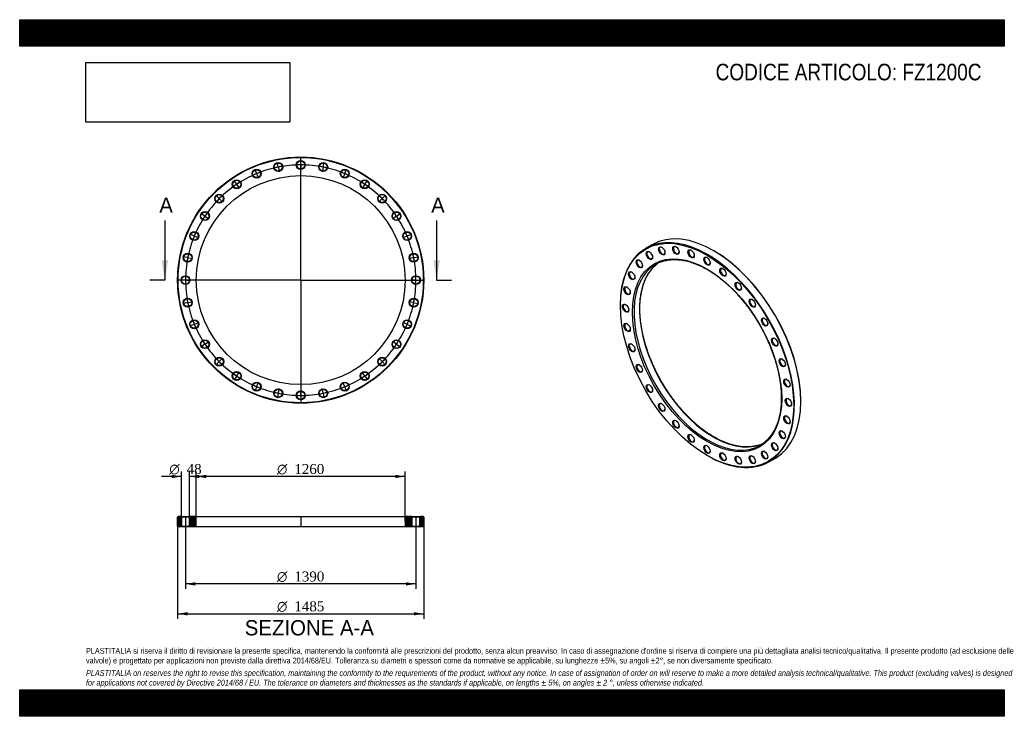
# Model space of a CAD drawing. Header units: millimetres. Extents: x 0 to 5940, y 0 to 4200.
import ezdxf
from ezdxf.enums import TextEntityAlignment as Align
from ezdxf.lldxf.tags import DXFTag

# ---------------------------------------------------------------- set-up
doc = ezdxf.new("R2010")
doc.units = ezdxf.units.MM
doc.header["$LTSCALE"] = 20
for name, color, linetype in [('Default', 7, 'Continuous'), ('DV2_Default', 7, 'Continuous'), ('DV3_Default', 7, 'Continuous'), ('FZ1200C', 7, 'Continuous')]:
    doc.layers.add(name, color=color, linetype=linetype)
doc.styles.add('SEACAD_Solid_Edge_ANSI', font='seans.ttf')
doc.styles.add('SEACAD_Solid_Edge_ANSI1_Symbols', font='semeca1.ttf')
doc.styles.add('SEACAD_Times_New_Roman', font='times.ttf')
tags = doc.linetypes.add('CENTER2', pattern=[28.575, 19.05, -3.175, 3.175, -3.175]).pattern_tags.tags
tags[10:11] = [DXFTag(74, 4), DXFTag(75, 0), DXFTag(340, '0'), DXFTag(46, 0.0), DXFTag(50, 0.0), DXFTag(44, 0.0), DXFTag(45, 0.0)]
tags[8:9] = [DXFTag(74, 4), DXFTag(75, 0), DXFTag(340, '0'), DXFTag(46, 0.0), DXFTag(50, 0.0), DXFTag(44, 0.0), DXFTag(45, 0.0)]
tags[6:7] = [DXFTag(74, 4), DXFTag(75, 0), DXFTag(340, '0'), DXFTag(46, 0.0), DXFTag(50, 0.0), DXFTag(44, 0.0), DXFTag(45, 0.0)]
tags[4:5] = [DXFTag(74, 4), DXFTag(75, 0), DXFTag(340, '0'), DXFTag(46, 0.0), DXFTag(50, 0.0), DXFTag(44, 0.0), DXFTag(45, 0.0)]
picture_1 = doc.add_image_def('image1.jpg', size_in_pixel=(4302, 1260))

# ---------------------------------------------------------------- blocks, each defined once
blk = doc.blocks.new('SE')
at = {"layer": 'FZ1200C', "color": 7, "linetype": 'Continuous'}
for p, q in [((3816.2, 2843.4), (3777.4, 2820.9)), ((4189.6, 2805.4), (4187.5, 2806.6)), ((3623.6, 2481), (3623.6, 2478.6)), ((4712.5, 1897.2), (4712.5, 1899.7)), ((4146.5, 1572.9), (4148.6, 1571.6)), ((4519.9, 1534.9), (4558.7, 1557.3))]:
    blk.add_line(p, q, dxfattribs=at)
for centre, major_axis in [((4146.5, 2176.7), (-369.8, 640.4)), ((4146.5, 2176.7), (318.5, -551.7)), ((3799, 2778.5), (13.5, -23.4)), ((3873.5, 2806.1), (13.5, -23.4)), ((3958.4, 2809.5), (13.5, -23.4)), ((4050.6, 2788.6), (13.5, -23.4)), ((3737.9, 2727.8), (13.5, -23.4)), ((4146.5, 2744.1), (13.5, -23.4)), ((3692.5, 2656), (13.5, -23.4)), ((4242.4, 2677.9), (13.5, -23.4)), ((4334.6, 2592.3), (13.5, -23.4)), ((3664.5, 2565.6), (13.5, -23.4)), ((4419.5, 2490.9), (13.5, -23.4)), ((3655, 2460.4), (13.5, -23.4)), ((4494, 2377.3), (13.5, -23.4)), ((3664.5, 2344.2), (13.5, -23.4)), ((4555.1, 2256), (13.5, -23.4)), ((3692.5, 2221.6), (13.5, -23.4)), ((4600.5, 2131.7), (13.5, -23.4)), ((3737.9, 2097.3), (13.5, -23.4)), ((4628.5, 2009.1), (13.5, -23.4)), ((3799, 1976), (13.5, -23.4)), ((4637.9, 1892.9), (13.5, -23.4)), ((3873.5, 1862.5), (13.5, -23.4)), ((3958.4, 1761), (13.5, -23.4)), ((4628.5, 1787.7), (13.5, -23.4)), ((4600.5, 1697.4), (13.5, -23.4)), ((4050.6, 1675.4), (13.5, -23.4)), ((4146.5, 1609.2), (13.5, -23.4)), ((4555.1, 1625.5), (13.5, -23.4)), ((4242.4, 1564.7), (13.5, -23.4)), ((4334.6, 1543.8), (13.5, -23.4)), ((4419.5, 1547.2), (13.5, -23.4)), ((4494, 1574.8), (13.5, -23.4))]:
    blk.add_ellipse(centre, major_axis=major_axis, ratio=0.57735, dxfattribs=at)
for centre, major_axis, start_param, end_param in [((4187.5, 2200.3), (-371.3, 643), 3.141593, 6.283185), ((4148.6, 2177.9), (371.3, -643), 0, 3.926991), ((3801.1, 2779.8), (-12, 20.8), 0, 3.866295), ((3801.1, 2779.8), (-12, 20.8), 5.558483, 6.283185), ((3875.6, 2807.3), (-12, 20.8), 0, 3.866295), ((3875.6, 2807.3), (-12, 20.8), 5.558483, 6.283185), ((3960.5, 2810.7), (-12, 20.8), 0, 3.866295), ((3960.5, 2810.7), (-12, 20.8), 5.558483, 6.283185), ((4052.7, 2789.8), (-12, 20.8), 0, 3.866295), ((4052.7, 2789.8), (-12, 20.8), 5.558483, 6.283185), ((4189.6, 2201.6), (369.8, -640.4), 0.785398, 2.356194), ((3740, 2729.1), (-12, 20.8), 0, 3.866295), ((3740, 2729.1), (-12, 20.8), 5.558483, 6.283185), ((4151.4, 2179.5), (-315, 545.6), 6.185134, 6.283185), ((4184.7, 2198.7), (315, -545.6), 3.19437, 3.23725), ((4148.6, 2745.3), (-12, 20.8), 0, 3.866295), ((4148.6, 2745.3), (-12, 20.8), 5.558483, 6.283185), ((4151.4, 2179.5), (-315, 545.6), 0.095542, 3.048426), ((3694.6, 2657.2), (-12, 20.8), 0, 3.866295), ((3694.6, 2657.2), (-12, 20.8), 5.558483, 6.283185), ((4184.7, 2198.7), (315, -545.6), 3.23725, 6.181863), ((4151.4, 2179.5), (-315, 545.6), 0, 0.095542), ((4244.5, 2679.1), (-12, 20.8), 0, 3.866295), ((4244.5, 2679.1), (-12, 20.8), 5.558483, 6.283185), ((4336.7, 2593.6), (-12, 20.8), 0, 3.866295), ((4336.7, 2593.6), (-12, 20.8), 5.558483, 6.283185), ((3666.6, 2566.9), (-12, 20.8), 0, 3.866295), ((3666.6, 2566.9), (-12, 20.8), 5.558483, 6.283185), ((4421.6, 2492.1), (-12, 20.8), 0, 3.866295), ((4421.6, 2492.1), (-12, 20.8), 5.558483, 6.283185), ((3657.2, 2461.6), (-12, 20.8), 0, 3.866295), ((3657.2, 2461.6), (-12, 20.8), 5.558483, 6.283185), ((4496.1, 2378.5), (-12, 20.8), 0, 3.866295), ((4496.1, 2378.5), (-12, 20.8), 5.558483, 6.283185), ((3666.6, 2345.5), (-12, 20.8), 0, 3.866295), ((3666.6, 2345.5), (-12, 20.8), 5.558483, 6.283185), ((4557.2, 2257.2), (-12, 20.8), 0, 3.866295), ((4557.2, 2257.2), (-12, 20.8), 5.558483, 6.283185), ((3694.6, 2222.9), (-12, 20.8), 0, 3.866295), ((3694.6, 2222.9), (-12, 20.8), 5.558483, 6.283185), ((4602.6, 2132.9), (-12, 20.8), 0, 3.866295), ((4602.6, 2132.9), (-12, 20.8), 5.558483, 6.283185), ((3740, 2098.5), (-12, 20.8), 0, 3.866295), ((3740, 2098.5), (-12, 20.8), 5.558483, 6.283185), ((4630.6, 2010.3), (-12, 20.8), 0, 3.866295), ((4630.6, 2010.3), (-12, 20.8), 5.558483, 6.283185), ((3801.1, 1977.3), (-12, 20.8), 0, 3.866295), ((3801.1, 1977.3), (-12, 20.8), 5.558483, 6.283185), ((4640, 1894.1), (-12, 20.8), 0, 3.866295), ((4640, 1894.1), (-12, 20.8), 5.558483, 6.283185), ((3875.6, 1863.7), (-12, 20.8), 0, 3.866295), ((3875.6, 1863.7), (-12, 20.8), 5.558483, 6.283185), ((3960.5, 1762.2), (-12, 20.8), 0, 3.866295), ((3960.5, 1762.2), (-12, 20.8), 5.558483, 6.283185), ((4630.6, 1788.9), (-12, 20.8), 0, 3.866295), ((4630.6, 1788.9), (-12, 20.8), 5.558483, 6.283185), ((4052.7, 1676.7), (-12, 20.8), 0, 3.866295), ((4052.7, 1676.7), (-12, 20.8), 5.558483, 6.283185), ((4602.6, 1698.6), (-12, 20.8), 0, 3.866295), ((4602.6, 1698.6), (-12, 20.8), 5.558483, 6.283185), ((4148.6, 1610.4), (-12, 20.8), 0, 3.866295), ((4148.6, 1610.4), (-12, 20.8), 5.558483, 6.283185), ((4151.4, 2179.5), (-315, 545.6), 3.048426, 3.244109), ((4184.7, 2198.7), (315, -545.6), 6.181863, 6.230408), ((4557.2, 1626.7), (-12, 20.8), 0, 3.866295), ((4557.2, 1626.7), (-12, 20.8), 5.558483, 6.283185), ((4148.6, 2177.9), (371.3, -643), 5.497787, 6.283185), ((4244.5, 1566), (-12, 20.8), 0, 3.866295), ((4244.5, 1566), (-12, 20.8), 5.558483, 6.283185), ((4336.7, 1545), (-12, 20.8), 0, 3.866295), ((4336.7, 1545), (-12, 20.8), 5.558483, 6.283185), ((4421.6, 1548.4), (-12, 20.8), 0, 3.866295), ((4421.6, 1548.4), (-12, 20.8), 5.558483, 6.283185), ((4496.1, 1576), (-12, 20.8), 0, 3.866295), ((4496.1, 1576), (-12, 20.8), 5.558483, 6.283185)]:
    blk.add_ellipse(centre, major_axis=major_axis, ratio=0.57735, start_param=start_param, end_param=end_param, dxfattribs=at)
for points, knots in [([(3868.1, 2739.9), (3872.2, 2741.4), (3879.7, 2744.1), (3892.8, 2747.6), (3906.6, 2750.5), (3920.9, 2752.5), (3935.4, 2753.8), (3950.3, 2754.2), (3965.4, 2753.7), (3980.8, 2752.5), (3996.5, 2750.4), (4012.3, 2747.5), (4028.4, 2743.8), (4044.7, 2739.3), (4061.1, 2733.9), (4077.6, 2727.8), (4094.3, 2720.9), (4111, 2713.2), (4127.9, 2704.8), (4144.7, 2695.5), (4161.6, 2685.6), (4178.4, 2674.9), (4195.2, 2663.5), (4212, 2651.4), (4228.7, 2638.6), (4245.2, 2625.1), (4261.7, 2611), (4277.9, 2596.3), (4294, 2580.9), (4309.9, 2565), (4325.6, 2548.5), (4341, 2531.5), (4356.1, 2514), (4370.9, 2496), (4385.4, 2477.5), (4399.6, 2458.6), (4413.4, 2439.3), (4426.9, 2419.6), (4439.9, 2399.6), (4452.5, 2379.2), (4464.7, 2358.6), (4476.5, 2337.7), (4487.7, 2316.6), (4498.5, 2295.2), (4508.7, 2273.7), (4518.5, 2252.1), (4527.7, 2230.3), (4536.4, 2208.5), (4544.5, 2186.7), (4552, 2164.8), (4559, 2143), (4565.3, 2121.2), (4571.1, 2099.5), (4576.2, 2077.9), (4580.8, 2056.5), (4584.7, 2035.2), (4588, 2014.2), (4590.7, 1993.3), (4592.7, 1972.8), (4594.1, 1952.6), (4594.8, 1932.7), (4594.9, 1913.2), (4594.4, 1894), (4593.3, 1875.3), (4591.5, 1857), (4589, 1839.2), (4586, 1821.9), (4582.3, 1805.1), (4578, 1788.8), (4573.1, 1773.1), (4567.6, 1758), (4561.5, 1743.6), (4554.9, 1729.7), (4547.6, 1716.5), (4539.8, 1703.9), (4531.4, 1692), (4522.5, 1680.8), (4513.1, 1670.4), (4504.2, 1661.6), (4498.8, 1657.1), (4496.3, 1655)], [0, 0, 0, 0, 0.011182, 0.024204, 0.037212, 0.050204, 0.06318, 0.076141, 0.089085, 0.102016, 0.114935, 0.127843, 0.140743, 0.153636, 0.166524, 0.179408, 0.192289, 0.205168, 0.218047, 0.230925, 0.243804, 0.256682, 0.269562, 0.282443, 0.295325, 0.308208, 0.321093, 0.333979, 0.346866, 0.359755, 0.372645, 0.385536, 0.398428, 0.411321, 0.424215, 0.43711, 0.450005, 0.462901, 0.475798, 0.488694, 0.501591, 0.514488, 0.527384, 0.540281, 0.553177, 0.566073, 0.578968, 0.591862, 0.604756, 0.617648, 0.63054, 0.64343, 0.65632, 0.669207, 0.682094, 0.694979, 0.707862, 0.720744, 0.733624, 0.746503, 0.75938, 0.772256, 0.785132, 0.798006, 0.81088, 0.823754, 0.836629, 0.849506, 0.862386, 0.875269, 0.888158, 0.901053, 0.913958, 0.926873, 0.939801, 0.952742, 0.9657, 0.978674, 0.991665, 1, 1, 1, 1]), ([(4188.2, 1684.7), (4184.9, 1686.6), (4176.9, 1691.2), (4162.4, 1700.3), (4145.6, 1711.4), (4128.8, 1723.4), (4112.1, 1736), (4095.6, 1749.2), (4079.1, 1763.2), (4062.8, 1777.7), (4046.6, 1792.9), (4030.7, 1808.6), (4015, 1825), (3999.5, 1841.8), (3984.3, 1859.2), (3969.3, 1877.1), (3954.7, 1895.4), (3940.5, 1914.2), (3926.5, 1933.4), (3913, 1953), (3899.8, 1972.9), (3887.1, 1993.2), (3874.8, 2013.7), (3862.9, 2034.6), (3851.5, 2055.7), (3840.6, 2076.9), (3830.2, 2098.4), (3820.3, 2120), (3811, 2141.7), (3802.1, 2163.5), (3793.9, 2185.4), (3786.2, 2207.2), (3779.1, 2229.1), (3772.5, 2250.9), (3766.6, 2272.6), (3761.3, 2294.2), (3756.5, 2315.7), (3752.5, 2337), (3749, 2358.1), (3746.1, 2379), (3743.9, 2399.6), (3742.4, 2419.9), (3741.4, 2439.9), (3741.1, 2459.6), (3741.5, 2478.8), (3742.5, 2497.7), (3744.1, 2516.1), (3746.3, 2534), (3749.2, 2551.5), (3752.7, 2568.4), (3756.8, 2584.8), (3761.5, 2600.7), (3766.9, 2616), (3772.8, 2630.6), (3779.3, 2644.7), (3786.4, 2658.1), (3794, 2670.8), (3802.2, 2682.9), (3811, 2694.3), (3820.3, 2705), (3830.1, 2714.8), (3837.5, 2721.6), (3841.3, 2724.5), (3841.7, 2724.8)], [0, 0, 0, 0, 0.008804, 0.025552, 0.042301, 0.059052, 0.075805, 0.092559, 0.109315, 0.126073, 0.142832, 0.159594, 0.176356, 0.193121, 0.209887, 0.226654, 0.243422, 0.260191, 0.276961, 0.293732, 0.310503, 0.327275, 0.344047, 0.360819, 0.377592, 0.394363, 0.411135, 0.427906, 0.444676, 0.461445, 0.478214, 0.494981, 0.511747, 0.528511, 0.545274, 0.562035, 0.578794, 0.595552, 0.612307, 0.62906, 0.645812, 0.662561, 0.679308, 0.696054, 0.712798, 0.729542, 0.746284, 0.763027, 0.779771, 0.796516, 0.813264, 0.830018, 0.846777, 0.863545, 0.880324, 0.897116, 0.913923, 0.930749, 0.947594, 0.964461, 0.981349, 0.998258, 1, 1, 1, 1]), ([(4466.9, 1637.9), (4466.7, 1637.8), (4462.4, 1636.1), (4452.9, 1633.2), (4439.5, 1629.7), (4425.5, 1627.1), (4411.2, 1625.3), (4396.5, 1624.3), (4381.6, 1624.1), (4366.4, 1624.8), (4350.9, 1626.3), (4335.2, 1628.6), (4319.2, 1631.7), (4303.1, 1635.6), (4286.8, 1640.4), (4270.3, 1645.9), (4253.8, 1652.3), (4237.1, 1659.4), (4220.4, 1667.3), (4203.7, 1675.9), (4193.8, 1681.5), (4188.2, 1684.7)], [0, 0, 0, 0, 0.003158, 0.059251, 0.115295, 0.171277, 0.227191, 0.283035, 0.33881, 0.394521, 0.450174, 0.505776, 0.561336, 0.616862, 0.67236, 0.727837, 0.783299, 0.838751, 0.894196, 0.949638, 1, 1, 1, 1])]:
    blk.add_open_spline(points, degree=3, knots=knots, dxfattribs=at)
blk = doc.blocks.new('SE1')
at = {"layer": 'Default', "color": 7, "linetype": 'CENTER2'}
for start, end in [(112.74732, 123.50268), (101.49732, 112.25268), (90.24732, 101.00268), (78.99732, 89.75268), (67.74732, 78.50268), (56.49732, 67.25268), (123.99732, 134.75268), (45.24732, 56.00268), (135.24732, 146.00268), (33.99732, 44.75268), (146.49732, 157.25268), (22.74732, 33.50268), (157.74732, 168.50268), (11.49732, 22.25268), (168.99732, 179.75268), (0.24732, 11.00268), (180.24732, 191.00268), (348.99732, 359.75268), (191.49732, 202.25268), (337.74732, 348.50268), (202.74732, 213.50268), (326.49732, 337.25268), (213.99732, 224.75268), (315.24732, 326.00268), (225.24732, 236.00268), (303.99732, 314.75268), (236.49732, 247.25268), (292.74732, 303.50268), (247.74732, 258.50268), (281.49732, 292.25268), (258.99732, 269.75268), (270.24732, 281.00268)]:
    blk.add_arc((1695.4, 2629.7), 695, start, end, dxfattribs=at)
at = {"layer": 'DV2_Default', "color": 7, "linetype": 'CENTER2'}
for p, q in [((1559.2, 3314.3), (1554.2, 3339.6)), ((1695.4, 2632.7), (1695.4, 3374)), ((1695.4, 3327.7), (1695.4, 3353.5)), ((1831.5, 3314.3), (1836.6, 3339.6)), ((1428.3, 3274.6), (1418.4, 3298.4)), ((1430, 3270.4), (1428.8, 3273.2)), ((1430.5, 3269), (1440.4, 3245.3)), ((1560.1, 3309.9), (1559.5, 3312.8)), ((1560.4, 3308.4), (1565.4, 3283.2)), ((1695.4, 3323.2), (1695.4, 3326.2)), ((1695.4, 3321.7), (1695.4, 3296)), ((1830.4, 3308.4), (1825.3, 3283.2)), ((1830.7, 3309.9), (1831.2, 3312.8)), ((1960.2, 3269), (1950.3, 3245.3)), ((1960.8, 3270.4), (1961.9, 3273.2)), ((1962.5, 3274.6), (1972.3, 3298.4)), ((1307.6, 3210.1), (1293.3, 3231.5)), ((1310.1, 3206.3), (1308.4, 3208.8)), ((2080.7, 3206.3), (2082.3, 3208.8)), ((2083.2, 3210.1), (2097.5, 3231.5)), ((1310.9, 3205.1), (1325.2, 3183.7)), ((2079.8, 3205.1), (2065.5, 3183.7)), ((1201.8, 3123.3), (1183.6, 3141.5)), ((1205, 3120.1), (1202.9, 3122.2)), ((1206, 3119), (1224.3, 3100.8)), ((2184.7, 3119), (2166.5, 3100.8)), ((2185.7, 3120.1), (2187.9, 3122.2)), ((2188.9, 3123.3), (2207.1, 3141.5)), ((1115, 3017.5), (1093.6, 3031.8)), ((2275.7, 3017.5), (2297.1, 3031.8)), ((1118.7, 3015), (1116.2, 3016.7)), ((1120, 3014.2), (1141.4, 2999.9)), ((2270.7, 3014.2), (2249.3, 2999.9)), ((2272, 3015), (2274.5, 3016.7)), ((1050.5, 2896.8), (1026.7, 2906.7)), ((1054.7, 2895.1), (1051.9, 2896.3)), ((1056, 2894.5), (1079.8, 2884.7)), ((2334.7, 2894.5), (2310.9, 2884.7)), ((2336.1, 2895.1), (2338.8, 2896.3)), ((2340.2, 2896.8), (2364, 2906.7)), ((1010.8, 2765.9), (985.5, 2770.9)), ((1015.2, 2765), (1012.2, 2765.6)), ((1016.7, 2764.7), (1041.9, 2759.7)), ((2374.1, 2764.7), (2348.8, 2759.7)), ((2375.5, 2765), (2378.5, 2765.6)), ((2380, 2765.9), (2405.2, 2770.9)), ((1692.4, 2629.7), (951.1, 2629.7)), ((997.4, 2629.7), (971.6, 2629.7)), ((1001.9, 2629.7), (998.9, 2629.7)), ((1003.4, 2629.7), (1029.1, 2629.7)), ((1696.9, 2629.7), (1693.9, 2629.7)), ((1695.4, 2631.2), (1695.4, 2628.2)), ((1695.4, 2626.7), (1695.4, 1885.5)), ((1698.4, 2629.7), (2439.6, 2629.7)), ((2387.4, 2629.7), (2361.6, 2629.7)), ((2388.9, 2629.7), (2391.9, 2629.7)), ((2393.4, 2629.7), (2419.1, 2629.7)), ((1016.7, 2494.7), (1041.9, 2499.7)), ((2374.1, 2494.7), (2348.8, 2499.7)), ((1010.8, 2493.5), (985.5, 2488.5)), ((1015.2, 2494.4), (1012.2, 2493.8)), ((2375.5, 2494.4), (2378.5, 2493.8)), ((2380, 2493.5), (2405.2, 2488.5)), ((1050.5, 2362.6), (1026.7, 2352.7)), ((1054.7, 2364.3), (1051.9, 2363.2)), ((1056, 2364.9), (1079.8, 2374.8)), ((2334.7, 2364.9), (2310.9, 2374.8)), ((2336.1, 2364.3), (2338.8, 2363.2)), ((2340.2, 2362.6), (2364, 2352.7)), ((1120, 2245.3), (1141.4, 2259.6)), ((2270.7, 2245.3), (2249.3, 2259.6)), ((1115, 2241.9), (1093.6, 2227.6)), ((1118.7, 2244.4), (1116.2, 2242.8)), ((2272, 2244.4), (2274.5, 2242.8)), ((2275.7, 2241.9), (2297.1, 2227.6)), ((1205, 2139.3), (1202.9, 2137.2)), ((1206, 2140.4), (1224.3, 2158.6)), ((2184.7, 2140.4), (2166.5, 2158.6)), ((2185.7, 2139.3), (2187.9, 2137.2)), ((1201.8, 2136.2), (1183.6, 2117.9)), ((2188.9, 2136.2), (2207.1, 2117.9)), ((1307.6, 2049.4), (1293.3, 2027.9)), ((1310.1, 2053.1), (1308.4, 2050.6)), ((1310.9, 2054.3), (1325.2, 2075.8)), ((2079.8, 2054.3), (2065.5, 2075.8)), ((2080.7, 2053.1), (2082.3, 2050.6)), ((2083.2, 2049.4), (2097.5, 2027.9)), ((1428.3, 1984.8), (1418.4, 1961.1)), ((1430, 1989), (1428.8, 1986.2)), ((1430.5, 1990.4), (1440.4, 2014.2)), ((1560.4, 1951), (1565.4, 1976.3)), ((1695.4, 1937.7), (1695.4, 1963.5)), ((1830.4, 1951), (1825.3, 1976.3)), ((1960.2, 1990.4), (1950.3, 2014.2)), ((1960.8, 1989), (1961.9, 1986.2)), ((1962.5, 1984.8), (1972.3, 1961.1)), ((1559.2, 1945.1), (1554.2, 1919.9)), ((1560.1, 1949.5), (1559.5, 1946.6)), ((1695.4, 1936.2), (1695.4, 1933.2)), ((1695.4, 1931.7), (1695.4, 1906)), ((1830.7, 1949.5), (1831.2, 1946.6)), ((1831.5, 1945.1), (1836.6, 1919.9))]:
    blk.add_line(p, q, dxfattribs=at)
for start, end in [(112.74732, 114.87015), (112.37634, 112.62366), (110.12985, 112.25268), (101.49732, 103.62015), (101.12634, 101.37366), (98.87985, 101.00268), (90.24732, 92.37015), (89.87634, 90.12366), (87.62985, 89.75268), (78.99732, 81.12015), (78.62634, 78.87366), (76.37985, 78.50268), (67.74732, 69.87015), (67.37634, 67.62366), (65.12985, 67.25268), (123.62634, 123.87366), (121.37985, 123.50268), (56.49732, 58.62015), (56.12634, 56.37366), (123.99732, 126.12015), (53.87985, 56.00268), (135.24732, 137.37015), (134.87634, 135.12366), (132.62985, 134.75268), (45.24732, 47.37015), (44.87634, 45.12366), (42.62985, 44.75268), (143.87985, 146.00268), (33.99732, 36.12015), (146.49732, 148.62015), (146.12634, 146.37366), (33.62634, 33.87366), (31.37985, 33.50268), (155.12985, 157.25268), (22.74732, 24.87015), (157.74732, 159.87015), (157.37634, 157.62366), (22.37634, 22.62366), (20.12985, 22.25268), (166.37985, 168.50268), (11.49732, 13.62015), (168.99732, 171.12015), (168.62634, 168.87366), (11.12634, 11.37366), (8.87985, 11.00268), (177.62985, 179.75268), (179.87634, 180.12366), (180.24732, 182.37015), (0.24732, 2.37015), (357.62985, 359.75268), (359.87634, 0.12366), (188.87985, 191.00268), (191.12634, 191.37366), (348.62634, 348.87366), (348.99732, 351.12015), (191.49732, 193.62015), (346.37985, 348.50268), (200.12985, 202.25268), (337.74732, 339.87015), (202.37634, 202.62366), (202.74732, 204.87015), (335.12985, 337.25268), (337.37634, 337.62366), (211.37985, 213.50268), (326.49732, 328.62015), (213.62634, 213.87366), (213.99732, 216.12015), (323.87985, 326.00268), (326.12634, 326.37366), (222.62985, 224.75268), (224.87634, 225.12366), (314.87634, 315.12366), (315.24732, 317.37015), (225.24732, 227.37015), (312.62985, 314.75268), (233.87985, 236.00268), (236.12634, 236.37366), (236.49732, 238.62015), (301.37985, 303.50268), (303.62634, 303.87366), (303.99732, 306.12015), (245.12985, 247.25268), (247.37634, 247.62366), (247.74732, 249.87015), (290.12985, 292.25268), (292.37634, 292.62366), (292.74732, 294.87015), (256.37985, 258.50268), (258.62634, 258.87366), (258.99732, 261.12015), (267.62985, 269.75268), (269.87634, 270.12366), (270.24732, 272.37015), (278.87985, 281.00268), (281.12634, 281.37366), (281.49732, 283.62015)]:
    blk.add_arc((1695.4, 2629.7), 695, start, end, dxfattribs=at)
at = {"layer": 'FZ1200C', "color": 7, "linetype": 'Continuous'}
for centre, radius in [((1695.4, 2629.7), 742.5), ((1695.4, 2629.7), 739.5), ((1559.8, 3311.4), 27), ((1559.8, 3311.4), 24), ((1695.4, 3324.7), 27), ((1695.4, 3324.7), 24), ((1831, 3311.4), 27), ((1831, 3311.4), 24), ((1429.4, 3271.8), 27), ((1429.4, 3271.8), 24), ((1961.3, 3271.8), 27), ((1961.3, 3271.8), 24), ((1695.4, 2629.7), 630), ((1309.2, 3207.6), 27), ((1309.2, 3207.6), 24), ((2081.5, 3207.6), 27), ((2081.5, 3207.6), 24), ((1203.9, 3121.2), 27), ((1203.9, 3121.2), 24), ((2186.8, 3121.2), 27), ((2186.8, 3121.2), 24), ((1117.5, 3015.8), 27), ((1117.5, 3015.8), 24), ((2273.2, 3015.8), 27), ((2273.2, 3015.8), 24), ((1053.3, 2895.7), 27), ((1053.3, 2895.7), 24), ((2337.5, 2895.7), 27), ((2337.5, 2895.7), 24), ((1013.7, 2765.3), 27), ((2377, 2765.3), 27), ((1013.7, 2765.3), 24), ((2377, 2765.3), 24), ((1000.4, 2629.7), 27), ((1000.4, 2629.7), 24), ((2390.4, 2629.7), 27), ((2390.4, 2629.7), 24), ((1013.7, 2494.1), 27), ((1013.7, 2494.1), 24), ((2377, 2494.1), 27), ((2377, 2494.1), 24), ((1053.3, 2363.8), 27), ((1053.3, 2363.8), 24), ((2337.5, 2363.8), 27), ((2337.5, 2363.8), 24), ((1117.5, 2243.6), 27), ((1117.5, 2243.6), 24), ((2273.2, 2243.6), 27), ((2273.2, 2243.6), 24), ((1203.9, 2138.3), 27), ((1203.9, 2138.3), 24), ((2186.8, 2138.3), 27), ((2186.8, 2138.3), 24), ((1309.2, 2051.8), 27), ((1309.2, 2051.8), 24), ((2081.5, 2051.8), 27), ((2081.5, 2051.8), 24), ((1429.4, 1987.6), 27), ((1429.4, 1987.6), 24), ((1559.8, 1948.1), 27), ((1559.8, 1948.1), 24), ((1695.4, 1934.7), 27), ((1831, 1948.1), 27), ((1831, 1948.1), 24), ((1961.3, 1987.6), 27), ((1961.3, 1987.6), 24), ((1695.4, 1934.7), 24)]:
    blk.add_circle(centre, radius, dxfattribs=at)
blk = doc.blocks.new('SE3')
at = {"color": 7, "linetype": 'Continuous', "style": 'SEACAD_Solid_Edge_ANSI'}
blk.add_text('A', height=92, dxfattribs=at).set_placement((842.2, 3127.7), align=Align.TOP_LEFT)
blk = doc.blocks.new('SE4')
at = {"color": 7, "linetype": 'Continuous', "style": 'SEACAD_Solid_Edge_ANSI'}
blk.add_text('A', height=92, dxfattribs=at).set_placement((2482.2, 3127.7), align=Align.TOP_LEFT)
blk = doc.blocks.new('SEANNOT_GROUP')
at = {"linetype": 'Continuous'}
blk.add_hatch(color=7, dxfattribs=at).paths.add_polyline_path([(855.4, 2749.7), (875.4, 2629.7), (895.4, 2749.7)])
at = {"color": 7, "linetype": 'Continuous'}
blk.add_lwpolyline([(875.4, 2989.7), (875.4, 2629.7)], dxfattribs=at)
blk = doc.blocks.new('SEANNOT_GROUP1')
at = {"linetype": 'Continuous'}
blk.add_hatch(color=7, dxfattribs=at).paths.add_polyline_path([(2495.4, 2749.7), (2515.4, 2629.7), (2535.4, 2749.7)])
at = {"color": 7, "linetype": 'Continuous'}
blk.add_lwpolyline([(2515.4, 2989.7), (2515.4, 2629.7)], dxfattribs=at)
blk = doc.blocks.new('SE2')
at = {"layer": 'Default', "color": 7, "linetype": 'CENTER2'}
for p, q in [((875.4, 2629.7), (785.4, 2629.7)), ((2515.4, 2629.7), (2605.4, 2629.7))]:
    blk.add_line(p, q, dxfattribs=at)
at = {"layer": 'Default'}
for name in ['SE3', 'SE4', 'SEANNOT_GROUP', 'SEANNOT_GROUP1']:
    blk.add_blockref(name, (0, 0), dxfattribs=at)
blk = doc.blocks.new('SE5')
at = {"layer": 'FZ1200C', "linetype": 'Continuous'}
h = blk.add_hatch(dxfattribs=at)
h.set_pattern_fill('LINE', scale=0.629921, angle=45, style=0)
h.paths.add_polyline_path([(973.4, 1204.2), (955.9, 1204.2), (952.9, 1201.2), (952.9, 1146.2), (955.9, 1143.2), (973.4, 1143.2), (976.4, 1146.2), (976.4, 1201.2)])
h = blk.add_hatch(dxfattribs=at)
h.set_pattern_fill('LINE', scale=0.629921, angle=45, style=0)
edge = h.paths.add_edge_path()
edge.add_line((1027.4, 1143.2), (1058.4, 1143.2))
edge.add_arc((1058.4, 1150.2), 7, 270, 360)
edge.add_line((1065.4, 1150.2), (1065.4, 1197.2))
edge.add_arc((1058.4, 1197.2), 7, 0, 90)
edge.add_line((1058.4, 1204.2), (1027.4, 1204.2))
edge.add_line((1027.4, 1204.2), (1024.4, 1201.2))
edge.add_line((1024.4, 1201.2), (1024.4, 1146.2))
edge.add_line((1024.4, 1146.2), (1027.4, 1143.2))
h = blk.add_hatch(dxfattribs=at)
h.set_pattern_fill('LINE', scale=0.629921, angle=45, style=0)
edge = h.paths.add_edge_path()
edge.add_line((2366.4, 1146.2), (2366.4, 1201.2))
edge.add_line((2366.4, 1201.2), (2363.4, 1204.2))
edge.add_line((2363.4, 1204.2), (2332.4, 1204.2))
edge.add_arc((2332.4, 1197.2), 7, 90, 180)
edge.add_line((2325.4, 1197.2), (2325.4, 1150.2))
edge.add_arc((2332.4, 1150.2), 7, 180, 270)
edge.add_line((2332.4, 1143.2), (2363.4, 1143.2))
edge.add_line((2363.4, 1143.2), (2366.4, 1146.2))
h = blk.add_hatch(dxfattribs=at)
h.set_pattern_fill('LINE', scale=0.629921, angle=45, style=0)
h.paths.add_polyline_path([(2414.4, 1201.2), (2414.4, 1146.2), (2417.4, 1143.2), (2434.9, 1143.2), (2437.9, 1146.2), (2437.9, 1201.2), (2434.9, 1204.2), (2417.4, 1204.2)])
at = {"layer": 'DV3_Default', "color": 7, "linetype": 'CENTER2'}
for p, q in [((1000.4, 1206), (1000.4, 1141.5)), ((1695.4, 1206), (1695.4, 1141.5)), ((2390.4, 1206), (2390.4, 1141.5))]:
    blk.add_line(p, q, dxfattribs=at)
at = {"layer": 'FZ1200C', "color": 7, "linetype": 'Continuous'}
for p, q in [((955.9, 1204.2), (952.9, 1201.2)), ((952.9, 1146.2), (952.9, 1201.2)), ((973.4, 1204.2), (955.9, 1204.2)), ((973.4, 1204.2), (1027.4, 1204.2)), ((973.4, 1204.2), (976.4, 1201.2)), ((1024.4, 1201.2), (976.4, 1201.2)), ((976.4, 1201.2), (976.4, 1146.2)), ((1024.4, 1201.2), (1027.4, 1204.2)), ((1024.4, 1146.2), (1024.4, 1201.2)), ((1058.4, 1204.2), (1027.4, 1204.2)), ((1058.4, 1204.2), (2332.4, 1204.2)), ((1065.4, 1150.2), (1065.4, 1197.2)), ((2325.4, 1197.2), (2325.4, 1150.2)), ((2363.4, 1204.2), (2332.4, 1204.2)), ((2363.4, 1204.2), (2417.4, 1204.2)), ((2363.4, 1204.2), (2366.4, 1201.2)), ((2414.4, 1201.2), (2366.4, 1201.2)), ((2366.4, 1201.2), (2366.4, 1146.2)), ((2414.4, 1201.2), (2417.4, 1204.2)), ((2414.4, 1146.2), (2414.4, 1201.2)), ((2434.9, 1204.2), (2417.4, 1204.2)), ((2437.9, 1201.2), (2434.9, 1204.2)), ((2437.9, 1201.2), (2437.9, 1146.2)), ((952.9, 1146.2), (955.9, 1143.2)), ((973.4, 1143.2), (955.9, 1143.2)), ((976.4, 1146.2), (973.4, 1143.2)), ((1027.4, 1143.2), (973.4, 1143.2)), ((976.4, 1146.2), (1024.4, 1146.2)), ((1027.4, 1143.2), (1024.4, 1146.2)), ((1058.4, 1143.2), (1027.4, 1143.2)), ((2332.4, 1143.2), (1058.4, 1143.2)), ((2363.4, 1143.2), (2332.4, 1143.2)), ((2366.4, 1146.2), (2363.4, 1143.2)), ((2417.4, 1143.2), (2363.4, 1143.2)), ((2366.4, 1146.2), (2414.4, 1146.2)), ((2417.4, 1143.2), (2414.4, 1146.2)), ((2434.9, 1143.2), (2417.4, 1143.2)), ((2434.9, 1143.2), (2437.9, 1146.2))]:
    blk.add_line(p, q, dxfattribs=at)
for centre, start, end in [((1058.4, 1197.2), 0, 90), ((2332.4, 1197.2), 90, 180), ((1058.4, 1150.2), 270, 0), ((2332.4, 1150.2), 180, 270)]:
    blk.add_arc(centre, 7, start, end, dxfattribs=at)
blk = doc.blocks.new('GDimGGroup')
at = {"layer": 'Default', "linetype": 'Continuous'}
for points in [[(1125.4, 1456.1), (1065.4, 1446.1), (1125.4, 1436.1)], [(2265.4, 1456.1), (2265.4, 1436.1), (2325.4, 1446.1)]]:
    blk.add_hatch(color=7, dxfattribs=at).paths.add_polyline_path(points)
at = {"layer": 'Default', "color": 7, "linetype": 'Continuous'}
for p, q in [((1065.4, 1173.7), (1065.4, 1476.1)), ((2325.4, 1446.1), (1065.4, 1446.1)), ((2325.4, 1173.7), (2325.4, 1476.1))]:
    blk.add_line(p, q, dxfattribs=at)
for s, style, p in [('O', 'SEACAD_Solid_Edge_ANSI1_Symbols', (1552.2, 1521.1)), ('1260', 'SEACAD_Times_New_Roman', (1656.6, 1521.1))]:
    blk.add_text(s, height=60, dxfattribs=dict(at, style=style)).set_placement(p, align=Align.TOP_LEFT)
blk = doc.blocks.new('GDimGGroup1')
at = {"layer": 'Default', "linetype": 'Continuous'}
for points in [[(1012.9, 608.1), (1012.9, 628.1), (952.9, 618.1)], [(2377.9, 608.1), (2437.9, 618.1), (2377.9, 628.1)]]:
    blk.add_hatch(color=7, dxfattribs=at).paths.add_polyline_path(points)
at = {"layer": 'Default', "color": 7, "linetype": 'Continuous'}
for p, q in [((952.9, 1173.7), (952.9, 588.1)), ((2437.9, 1173.7), (2437.9, 588.1)), ((952.9, 618.1), (2437.9, 618.1))]:
    blk.add_line(p, q, dxfattribs=at)
for s, style, p in [('O', 'SEACAD_Solid_Edge_ANSI1_Symbols', (1552.2, 693.1)), ('1485', 'SEACAD_Times_New_Roman', (1656.6, 693.1))]:
    blk.add_text(s, height=60, dxfattribs=dict(at, style=style)).set_placement(p, align=Align.TOP_LEFT)
blk = doc.blocks.new('GDimGGroup2')
at = {"layer": 'Default', "linetype": 'Continuous'}
for points in [[(916.4, 1456.1), (916.4, 1436.1), (976.4, 1446.1)], [(1084.4, 1456.1), (1024.4, 1446.1), (1084.4, 1436.1)]]:
    blk.add_hatch(color=7, dxfattribs=at).paths.add_polyline_path(points)
at = {"layer": 'Default', "color": 7, "linetype": 'Continuous'}
for p, q in [((976.4, 1446.1), (856.4, 1446.1)), ((976.4, 1201.2), (976.4, 1476.1)), ((1024.4, 1201.2), (1024.4, 1476.1)), ((1144.4, 1446.1), (1024.4, 1446.1))]:
    blk.add_line(p, q, dxfattribs=at)
for s, style, p in [('O', 'SEACAD_Solid_Edge_ANSI1_Symbols', (902.7, 1521.1)), ('48', 'SEACAD_Times_New_Roman', (1007.1, 1521.1))]:
    blk.add_text(s, height=60, dxfattribs=dict(at, style=style)).set_placement(p, align=Align.TOP_LEFT)
blk = doc.blocks.new('GDimGGroup3')
at = {"layer": 'Default', "linetype": 'Continuous'}
for points in [[(1060.4, 788.1), (1060.4, 808.1), (1000.4, 798.1)], [(2330.4, 788.1), (2390.4, 798.1), (2330.4, 808.1)]]:
    blk.add_hatch(color=7, dxfattribs=at).paths.add_polyline_path(points)
at = {"layer": 'Default', "color": 7, "linetype": 'Continuous'}
for p, q in [((1000.4, 1143.2), (1000.4, 768.1)), ((2390.4, 1143.2), (2390.4, 768.1)), ((2390.4, 798.1), (1000.4, 798.1))]:
    blk.add_line(p, q, dxfattribs=at)
for s, style, p in [('O', 'SEACAD_Solid_Edge_ANSI1_Symbols', (1552.2, 873.1)), ('1390', 'SEACAD_Times_New_Roman', (1656.6, 873.1))]:
    blk.add_text(s, height=60, dxfattribs=dict(at, style=style)).set_placement(p, align=Align.TOP_LEFT)

msp = doc.modelspace()

# ---------------------------------------------------------------- hatches: boundary and pattern name
at = {"layer": 'Default', "linetype": 'Continuous'}
h = msp.add_hatch(dxfattribs=at)
h.set_pattern_fill('LINE', scale=0.6299213, angle=45, style=0)
h.paths.add_polyline_path([(5940, 4040), (5940, 4200), (0, 4200), (0, 4040)])
for points in [[(5940, 4040), (5940, 4200), (0, 4200), (0, 4040)], [(5940, 0), (5940, 160), (0, 160), (0, 0)]]:
    msp.add_hatch(color=7, dxfattribs=at).paths.add_polyline_path(points)
h = msp.add_hatch(dxfattribs=at)
h.set_pattern_fill('LINE', scale=0.6299213, angle=45, style=0)
h.paths.add_polyline_path([(5940, 0), (5940, 160), (0, 160), (0, 0)])

# ---------------------------------------------------------------- linework, layer by layer
at = {"layer": 'Default', "color": 7, "linetype": 'Continuous'}
for p, q in [((0, 4200), (5940, 4200)), ((0, 4040), (0, 4200)), ((5940, 4200), (5940, 4040)), ((5940, 4040), (0, 4040)), ((0, 160), (5940, 160)), ((0, 0), (0, 160)), ((5940, 160), (5940, 0)), ((5940, 0), (0, 0))]:
    msp.add_line(p, q, dxfattribs=at)

# ---------------------------------------------------------------- block references
at = {"layer": 'Default'}
for name in ['SE1', 'SE2', 'SE', 'GDimGGroup2', 'GDimGGroup', 'SE5', 'GDimGGroup1', 'GDimGGroup3']:
    msp.add_blockref(name, (0, 0), dxfattribs=at)

# ---------------------------------------------------------------- texts
at = {"layer": 'Default', "color": 7, "linetype": 'Continuous', "style": 'SEACAD_Solid_Edge_ANSI'}
msp.add_text('SEZIONE A-A', height=92, dxfattribs=at).set_placement((1357.8, 579.8), align=Align.TOP_LEFT)
at = {"layer": 'Default', "attachment_point": 1}
for s, insert, char_height, width in [('{\\fArial Narrow|b0||i0||c0|p34;\\C7;\\H100.;\\W1.;CODICE ARTICOLO: FZ1200C}', (4198.4, 3934.4), 100, 1615.333), ("{\\fArial Narrow|b0||i0||c0|p34;\\C7;\\H35.;\\W1.;PLASTITALIA si riserva il diritto di revisionare la presente specifica, mantenendo la conformità alle prescrizioni del prodotto, senza alcun preavviso. In caso di assegnazione d'ordine si riserva di compiere una più dettagliata analisi tecnico/qualitativa. Il presente prodotto (ad esclusione delle \\P}{\\fArial Narrow|b0||i0||c0|p34;\\C7;\\H35.;\\W1.;valvole) è progettato per applicazioni non previste dalla direttiva 2014/68/EU. Tolleranza su diametri e spessori come da normative se applicabile, su lunghezze ±5%, su angoli ±2°, se non diversamente specificato.\\P}{\\fArial Narrow|b0||i0||c0|p34;\\C7;\\H10.;\\W1.;   \\P}{\\fArial Narrow|b0||i1||c0|p34;\\C7;\\H35.;\\W1.;PLASTITALIA on reserves the right to revise this specification, maintaining the conformity to the requirements of the product, without any notice. In case of assignation of order on will reserve to make a more detailed analysis technical/qualitative. This product (excluding valves) is designed \\P}{\\fArial Narrow|b0||i1||c0|p34;\\C7;\\H35.;\\W1.;for applications not covered by Directive 2014/68 / EU. The tolerance on diameters and thicknesses as the standards if applicable, on lengths ± 5%, on angles ± 2 °, unless otherwise indicated.\\P}", (400, 412), 35, 5140)]:
    msp.add_mtext(s, dxfattribs=dict(at, insert=insert, char_height=char_height, width=width))

# ---------------------------------------------------------------- pictures from other files: only their frames are drawn
image = msp.add_image(picture_1, insert=(400, 3582.1), size_in_units=(1229.1, 360))
image.dxf.flags = 7

doc.saveas('drawing.dxf')
